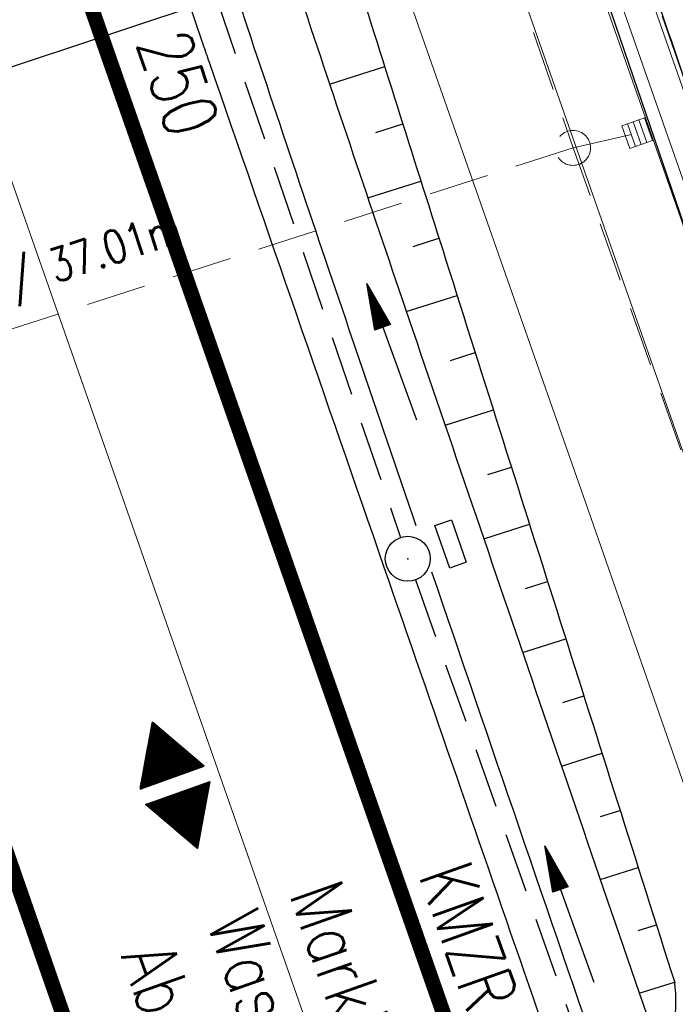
# Model space of a CAD drawing. Extents: x 446577 to 447216, y 443659 to 444842.
# Tile 103 of 177: x 446950 to 446972, y 443965 to 443998. Entities that reach past the tile are written whole.
import ezdxf
from ezdxf.enums import TextEntityAlignment as Align

# ---------------------------------------------------------------- set-up
doc = ezdxf.new("R2010")
doc.units = 0
doc.header["$LTSCALE"] = 2
doc.header["$MEASUREMENT"] = 0
for name, pattern in [('AUSGEZOGEN', [0]), ('BAB-FM2', [2.6, 1.5, -0.5, 0.1, -0.5]), ('GESTRICH-X2', [1.5, 1, -0.5])]:
    doc.linetypes.add(name, pattern=pattern)
doc.layers.get('0').update_dxf_attribs({"linetype": 'AUSGEZOGEN'})
for name, color, linetype in [('200_ACHSEN', 7, 'CONTINUOUS'), ('204-GRENZL-BAB', 7, 'AUSGEZOGEN'), ('ACHSELEMENT', 1, 'AUSGEZOGEN'), ('BAB_FM', 5, 'BAB-FM2'), ('Beschriftung', 7, 'CONTINUOUS'), ('BOESCHG', 250, 'AUSGEZOGEN'), ('FBRTOP', 250, 'AUSGEZOGEN'), ('GASLTG', 4, 'GESTRICH-X2'), ('GEF', 1, 'AUSGEZOGEN'), ('Hintergrund', 7, 'CONTINUOUS'), ('Hintergrundplan', 7, 'CONTINUOUS'), ('KANAL', 7, 'GESTRICH-X2'), ('MULDE', 250, 'AUSGEZOGEN'), ('PFEIL', 7, 'CONTINUOUS'), ('PFEILTOP', 200, 'AUSGEZOGEN'), ('SCHLITZRINNE', 200, 'AUSGEZOGEN'), ('SCHMUTZWASSER', 30, 'GESTRICH-X2'), ('SCHSYMBOL', 200, 'AUSGEZOGEN'), ('STRASSE', 250, 'AUSGEZOGEN'), ('TEXTO', 4, 'CONTINUOUS'), ('W-LTG', 4, 'GESTRICH-X2')]:
    doc.layers.add(name, color=color, linetype=linetype)
doc.styles.add('6', font='txt_____.ttf', dxfattribs={"width": 0.8, "height": 1})
doc.styles.add('ROMANS', font='romans.shx', dxfattribs={"width": 0.8})

# ---------------------------------------------------------------- blocks, each defined once
blk = doc.blocks.new('ELPFEIL')
blk.add_line((0, 0), (0, -70))
blk = doc.blocks.new('GST')
at = {"color": 0}
blk.add_circle((0, 0), 0.75, dxfattribs=at)
blk.add_point((0, 0), dxfattribs=at)
blk = doc.blocks.new('13')
blk.add_lwpolyline([(0.755, 1.218), (-0.748, 1.218), (-0.748, 1.801), (0.755, 1.801)], close=True)
at = {"rotation": 180}
blk.add_blockref('GST', (0, 0), dxfattribs=at)
blk = doc.blocks.new('PFEIL2')
at = {"color": 0}
for p, q in [((0.88, 0.002), (-2.401, -0.012)), ((0.881, -0.271), (0.879, 0.276)), ((0.879, 0.276), (2.429, 0.009)), ((0.911, 0.27), (0.879, 0.265)), ((0.965, 0.261), (0.879, 0.246)), ((1.019, 0.252), (0.879, 0.228)), ((1.073, 0.242), (0.879, 0.209)), ((1.127, 0.233), (0.879, 0.191)), ((1.181, 0.224), (0.879, 0.172)), ((1.235, 0.214), (0.879, 0.154)), ((1.289, 0.205), (0.879, 0.135)), ((1.343, 0.196), (0.879, 0.117)), ((1.397, 0.187), (0.879, 0.098)), ((1.451, 0.177), (0.879, 0.08)), ((1.505, 0.168), (0.879, 0.061)), ((1.559, 0.159), (0.88, 0.043)), ((1.613, 0.149), (0.88, 0.024)), ((1.668, 0.14), (0.88, 0.006)), ((1.722, 0.131), (0.88, -0.013)), ((1.776, 0.121), (0.88, -0.031)), ((1.83, 0.112), (0.88, -0.05)), ((1.884, 0.103), (0.88, -0.068)), ((1.938, 0.094), (0.88, -0.087)), ((1.992, 0.084), (0.88, -0.105)), ((2.046, 0.075), (0.88, -0.124)), ((2.1, 0.066), (0.88, -0.142)), ((2.154, 0.056), (0.88, -0.161)), ((2.208, 0.047), (0.88, -0.179)), ((2.262, 0.038), (0.881, -0.198)), ((2.316, 0.029), (0.881, -0.216)), ((2.37, 0.019), (0.881, -0.235)), ((2.424, 0.01), (0.881, -0.253)), ((2.429, 0.009), (0.881, -0.271))]:
    blk.add_line(p, q, dxfattribs=at)
blk = doc.blocks.new('*X31')
at = {"color": 0}
for p, q in [((377.813, 182.236), (377.999, 182.422)), ((377.825, 182.257), (377.996, 182.428)), ((377.837, 182.277), (377.993, 182.434)), ((377.849, 182.298), (377.99, 182.439)), ((377.861, 182.319), (377.986, 182.445)), ((377.873, 182.34), (377.983, 182.45)), ((377.885, 182.361), (377.98, 182.456)), ((377.897, 182.382), (377.977, 182.462)), ((377.909, 182.403), (377.973, 182.467)), ((377.921, 182.424), (377.97, 182.473)), ((377.933, 182.445), (377.967, 182.478)), ((377.945, 182.466), (377.964, 182.484)), ((377.269, 181.295), (378.145, 182.17)), ((377.281, 181.316), (378.142, 182.176)), ((377.293, 181.336), (378.138, 182.181)), ((377.305, 181.357), (378.135, 182.187)), ((377.318, 181.378), (378.132, 182.193)), ((377.33, 181.399), (378.129, 182.198)), ((377.342, 181.42), (378.126, 182.204)), ((377.354, 181.441), (378.122, 182.209)), ((377.366, 181.462), (378.119, 182.215)), ((377.378, 181.483), (378.116, 182.221)), ((377.39, 181.504), (378.113, 182.226)), ((377.402, 181.525), (378.109, 182.232)), ((377.414, 181.546), (378.106, 182.238)), ((377.426, 181.566), (378.103, 182.243)), ((377.438, 181.587), (378.1, 182.249)), ((377.45, 181.608), (378.096, 182.254)), ((377.462, 181.629), (378.093, 182.26)), ((377.474, 181.65), (378.09, 182.266)), ((377.487, 181.671), (378.087, 182.271)), ((377.499, 181.692), (378.083, 182.277)), ((377.511, 181.713), (378.08, 182.282)), ((377.523, 181.734), (378.077, 182.288)), ((377.535, 181.755), (378.074, 182.294)), ((377.547, 181.776), (378.071, 182.299)), ((377.559, 181.796), (378.067, 182.305)), ((377.571, 181.817), (378.064, 182.31)), ((377.583, 181.838), (378.061, 182.316)), ((377.595, 181.859), (378.058, 182.322)), ((377.607, 181.88), (378.054, 182.327)), ((377.619, 181.901), (378.051, 182.333)), ((377.631, 181.922), (378.048, 182.338)), ((377.644, 181.943), (378.045, 182.344)), ((377.656, 181.964), (378.041, 182.35)), ((377.668, 181.985), (378.038, 182.355)), ((377.68, 182.006), (378.035, 182.361)), ((377.692, 182.027), (378.032, 182.366)), ((377.704, 182.047), (378.028, 182.372)), ((377.716, 182.068), (378.025, 182.378)), ((377.728, 182.089), (378.022, 182.383)), ((377.74, 182.11), (378.019, 182.389)), ((377.752, 182.131), (378.016, 182.394)), ((377.764, 182.152), (378.012, 182.4)), ((377.776, 182.173), (378.009, 182.406)), ((377.788, 182.194), (378.006, 182.411)), ((377.8, 182.215), (378.003, 182.417)), ((377.107, 180.991), (378.197, 182.081)), ((377.112, 181.023), (378.187, 182.097)), ((377.116, 180.991), (378.2, 182.075)), ((377.124, 181.044), (378.184, 182.103)), ((377.125, 180.991), (378.203, 182.069)), ((377.133, 180.991), (378.206, 182.064)), ((377.136, 181.065), (378.181, 182.109)), ((377.142, 180.991), (378.21, 182.058)), ((377.148, 181.085), (378.177, 182.114)), ((377.151, 180.991), (378.213, 182.053)), ((377.16, 180.991), (378.216, 182.047)), ((377.161, 181.106), (378.174, 182.12)), ((377.169, 180.991), (378.219, 182.041)), ((377.173, 181.127), (378.171, 182.125)), ((377.178, 180.991), (378.223, 182.036)), ((377.185, 181.148), (378.168, 182.131)), ((377.186, 180.991), (378.226, 182.03)), ((377.195, 180.991), (378.229, 182.025)), ((377.197, 181.169), (378.164, 182.137)), ((377.204, 180.991), (378.232, 182.019)), ((377.209, 181.19), (378.161, 182.142)), ((377.213, 180.991), (378.236, 182.013)), ((377.221, 181.211), (378.158, 182.148)), ((377.222, 180.991), (378.239, 182.008)), ((377.231, 180.991), (378.242, 182.002)), ((377.233, 181.232), (378.155, 182.153)), ((377.239, 180.991), (378.245, 181.997)), ((377.245, 181.253), (378.151, 182.159)), ((377.248, 180.991), (378.248, 181.991)), ((377.257, 181.274), (378.148, 182.165)), ((377.257, 180.991), (378.252, 181.985)), ((377.266, 180.991), (378.255, 181.98)), ((377.275, 180.991), (378.258, 181.974)), ((377.284, 180.991), (378.261, 181.969)), ((377.292, 180.991), (378.265, 181.963)), ((377.301, 180.991), (378.268, 181.957)), ((377.31, 180.991), (378.271, 181.952)), ((377.319, 180.991), (378.274, 181.946)), ((377.328, 180.991), (378.278, 181.941)), ((377.337, 180.991), (378.281, 181.935)), ((377.346, 180.991), (378.284, 181.929)), ((377.354, 180.991), (378.287, 181.924)), ((377.363, 180.991), (378.291, 181.918)), ((377.372, 180.991), (378.294, 181.913)), ((377.381, 180.991), (378.297, 181.907)), ((377.39, 180.991), (378.3, 181.901)), ((377.399, 180.991), (378.303, 181.896)), ((377.407, 180.991), (378.307, 181.89)), ((377.416, 180.991), (378.31, 181.884)), ((377.425, 180.991), (378.313, 181.879)), ((377.434, 180.991), (378.316, 181.873)), ((377.443, 180.991), (378.32, 181.868)), ((377.452, 180.991), (378.323, 181.862)), ((377.46, 180.991), (378.326, 181.856)), ((377.469, 180.991), (378.329, 181.851)), ((377.478, 180.991), (378.333, 181.845)), ((377.487, 180.991), (378.336, 181.84)), ((377.496, 180.991), (378.339, 181.834)), ((377.505, 180.991), (378.342, 181.828)), ((377.513, 180.991), (378.346, 181.823)), ((377.522, 180.991), (378.349, 181.817)), ((377.531, 180.991), (378.352, 181.812)), ((377.54, 180.991), (378.355, 181.806)), ((377.549, 180.991), (378.358, 181.8)), ((377.558, 180.991), (378.362, 181.795)), ((377.566, 180.991), (378.365, 181.789)), ((377.575, 180.991), (378.368, 181.784)), ((377.584, 180.991), (378.371, 181.778)), ((377.593, 180.991), (378.375, 181.772)), ((377.602, 180.991), (378.378, 181.767)), ((377.611, 180.991), (378.381, 181.761)), ((377.62, 180.991), (378.384, 181.756)), ((377.628, 180.991), (378.388, 181.75)), ((377.637, 180.991), (378.391, 181.744)), ((377.646, 180.991), (378.394, 181.739)), ((377.655, 180.991), (378.397, 181.733)), ((377.664, 180.991), (378.401, 181.728)), ((377.673, 180.991), (378.404, 181.722)), ((377.681, 180.991), (378.407, 181.716)), ((377.69, 180.991), (378.41, 181.711)), ((377.699, 180.991), (378.413, 181.705)), ((377.708, 180.991), (378.417, 181.7)), ((377.717, 180.991), (378.42, 181.694)), ((377.726, 180.991), (378.423, 181.688)), ((377.734, 180.991), (378.426, 181.683)), ((377.743, 180.991), (378.43, 181.677)), ((377.752, 180.991), (378.433, 181.672)), ((377.761, 180.991), (378.436, 181.666)), ((377.77, 180.991), (378.439, 181.66)), ((377.779, 180.991), (378.443, 181.655)), ((377.787, 180.991), (378.446, 181.649)), ((377.796, 180.991), (378.449, 181.644)), ((377.805, 180.991), (378.452, 181.638)), ((377.814, 180.991), (378.456, 181.632)), ((377.823, 180.991), (378.459, 181.627)), ((377.832, 180.991), (378.462, 181.621)), ((377.84, 180.991), (378.465, 181.616)), ((377.849, 180.991), (378.468, 181.61)), ((377.858, 180.991), (378.472, 181.604)), ((377.867, 180.991), (378.475, 181.599)), ((377.876, 180.991), (378.478, 181.593)), ((377.885, 180.991), (378.481, 181.588)), ((377.894, 180.991), (378.485, 181.582)), ((377.902, 180.991), (378.488, 181.576)), ((377.911, 180.991), (378.491, 181.571)), ((377.92, 180.991), (378.494, 181.565)), ((377.929, 180.991), (378.498, 181.559)), ((377.938, 180.991), (378.501, 181.554)), ((377.947, 180.991), (378.504, 181.548)), ((377.955, 180.991), (378.507, 181.543)), ((377.964, 180.991), (378.511, 181.537)), ((377.973, 180.991), (378.514, 181.531)), ((377.982, 180.991), (378.517, 181.526)), ((377.991, 180.991), (378.52, 181.52)), ((378, 180.991), (378.523, 181.515)), ((378.008, 180.991), (378.527, 181.509)), ((378.017, 180.991), (378.53, 181.503)), ((378.026, 180.991), (378.533, 181.498)), ((378.035, 180.991), (378.536, 181.492)), ((378.044, 180.991), (378.54, 181.487)), ((378.053, 180.991), (378.543, 181.481)), ((378.061, 180.991), (378.546, 181.475)), ((378.07, 180.991), (378.549, 181.47)), ((378.079, 180.991), (378.553, 181.464)), ((378.088, 180.991), (378.556, 181.459)), ((378.097, 180.991), (378.559, 181.453)), ((378.106, 180.991), (378.562, 181.447)), ((378.114, 180.991), (378.565, 181.442)), ((378.123, 180.991), (378.569, 181.436)), ((378.132, 180.991), (378.572, 181.431)), ((378.141, 180.991), (378.575, 181.425)), ((378.15, 180.991), (378.578, 181.419)), ((378.159, 180.991), (378.582, 181.414)), ((378.168, 180.991), (378.585, 181.408)), ((378.176, 180.991), (378.588, 181.403)), ((378.185, 180.991), (378.591, 181.397)), ((378.194, 180.991), (378.595, 181.391)), ((378.203, 180.991), (378.598, 181.386)), ((378.212, 180.991), (378.601, 181.38)), ((378.221, 180.991), (378.604, 181.375)), ((378.229, 180.991), (378.608, 181.369)), ((378.238, 180.991), (378.611, 181.363)), ((378.247, 180.991), (378.614, 181.358)), ((378.256, 180.991), (378.617, 181.352)), ((378.265, 180.991), (378.62, 181.347)), ((378.274, 180.991), (378.624, 181.341)), ((378.282, 180.991), (378.627, 181.335)), ((378.291, 180.991), (378.63, 181.33)), ((378.3, 180.991), (378.633, 181.324)), ((378.309, 180.991), (378.637, 181.319)), ((378.318, 180.991), (378.64, 181.313)), ((378.327, 180.991), (378.643, 181.307)), ((378.335, 180.991), (378.646, 181.302)), ((378.344, 180.991), (378.65, 181.296)), ((378.353, 180.991), (378.653, 181.291)), ((378.362, 180.991), (378.656, 181.285)), ((378.371, 180.991), (378.659, 181.279)), ((378.38, 180.991), (378.663, 181.274)), ((378.388, 180.991), (378.666, 181.268)), ((378.397, 180.991), (378.669, 181.262)), ((378.406, 180.991), (378.672, 181.257)), ((378.415, 180.991), (378.675, 181.251)), ((378.424, 180.991), (378.679, 181.246)), ((378.433, 180.991), (378.682, 181.24)), ((378.442, 180.991), (378.685, 181.234)), ((378.45, 180.991), (378.688, 181.229)), ((378.459, 180.991), (378.692, 181.223)), ((378.468, 180.991), (378.695, 181.218)), ((378.477, 180.991), (378.698, 181.212)), ((378.486, 180.991), (378.701, 181.206)), ((378.495, 180.991), (378.705, 181.201)), ((378.503, 180.991), (378.708, 181.195)), ((378.512, 180.991), (378.711, 181.19)), ((378.521, 180.991), (378.714, 181.184)), ((378.53, 180.991), (378.718, 181.178)), ((378.539, 180.991), (378.721, 181.173)), ((378.548, 180.991), (378.724, 181.167)), ((378.556, 180.991), (378.727, 181.162)), ((378.565, 180.991), (378.73, 181.156)), ((378.574, 180.991), (378.734, 181.15)), ((378.583, 180.991), (378.737, 181.145)), ((378.592, 180.991), (378.74, 181.139)), ((378.601, 180.991), (378.743, 181.134)), ((378.609, 180.991), (378.747, 181.128)), ((378.618, 180.991), (378.75, 181.122)), ((378.627, 180.991), (378.753, 181.117)), ((378.636, 180.991), (378.756, 181.111)), ((378.645, 180.991), (378.76, 181.106)), ((378.654, 180.991), (378.763, 181.1)), ((378.662, 180.991), (378.766, 181.094)), ((378.671, 180.991), (378.769, 181.089)), ((378.68, 180.991), (378.773, 181.083)), ((378.689, 180.991), (378.776, 181.078)), ((378.698, 180.991), (378.779, 181.072)), ((378.707, 180.991), (378.782, 181.066)), ((378.716, 180.991), (378.785, 181.061)), ((378.724, 180.991), (378.789, 181.055)), ((378.733, 180.991), (378.792, 181.05)), ((378.742, 180.991), (378.795, 181.044)), ((378.751, 180.991), (378.798, 181.038)), ((378.76, 180.991), (378.802, 181.033)), ((378.769, 180.991), (378.805, 181.027)), ((378.777, 180.991), (378.808, 181.022)), ((378.786, 180.991), (378.811, 181.016)), ((378.795, 180.991), (378.815, 181.01)), ((378.804, 180.991), (378.818, 181.005)), ((378.813, 180.991), (378.821, 180.999)), ((377.099, 180.568), (377.108, 180.577)), ((377.102, 180.562), (377.117, 180.577)), ((377.106, 180.556), (377.126, 180.577)), ((377.109, 180.551), (377.135, 180.577)), ((377.112, 180.545), (377.144, 180.577)), ((377.115, 180.54), (377.153, 180.577)), ((377.119, 180.534), (377.161, 180.577)), ((377.122, 180.528), (377.17, 180.577)), ((377.125, 180.523), (377.179, 180.577)), ((377.128, 180.517), (377.188, 180.577)), ((377.131, 180.512), (377.197, 180.577)), ((377.135, 180.506), (377.206, 180.577)), ((377.138, 180.5), (377.214, 180.577)), ((377.141, 180.495), (377.223, 180.577)), ((377.144, 180.489), (377.232, 180.577)), ((377.148, 180.484), (377.241, 180.577)), ((377.151, 180.478), (377.25, 180.577)), ((377.154, 180.472), (377.259, 180.577)), ((377.157, 180.467), (377.267, 180.577)), ((377.161, 180.461), (377.276, 180.577)), ((377.164, 180.456), (377.285, 180.577)), ((377.167, 180.45), (377.294, 180.577)), ((377.17, 180.444), (377.303, 180.577)), ((377.174, 180.439), (377.312, 180.577)), ((377.177, 180.433), (377.32, 180.577)), ((377.18, 180.428), (377.329, 180.577)), ((377.183, 180.422), (377.338, 180.577)), ((377.186, 180.416), (377.347, 180.577)), ((377.19, 180.411), (377.356, 180.577)), ((377.193, 180.405), (377.365, 180.577)), ((377.196, 180.4), (377.373, 180.577)), ((377.199, 180.394), (377.382, 180.577)), ((377.203, 180.388), (377.391, 180.577)), ((377.206, 180.383), (377.4, 180.577)), ((377.209, 180.377), (377.409, 180.577)), ((377.212, 180.372), (377.418, 180.577)), ((377.216, 180.366), (377.427, 180.577)), ((377.219, 180.36), (377.435, 180.577)), ((377.222, 180.355), (377.444, 180.577)), ((377.225, 180.349), (377.453, 180.577)), ((377.229, 180.344), (377.462, 180.577)), ((377.232, 180.338), (377.471, 180.577)), ((377.235, 180.332), (377.48, 180.577)), ((377.238, 180.327), (377.488, 180.577)), ((377.241, 180.321), (377.497, 180.577)), ((377.245, 180.315), (377.506, 180.577)), ((377.248, 180.31), (377.515, 180.577)), ((377.251, 180.304), (377.524, 180.577)), ((377.254, 180.299), (377.533, 180.577)), ((377.258, 180.293), (377.541, 180.577)), ((377.261, 180.287), (377.55, 180.577)), ((377.264, 180.282), (377.559, 180.577)), ((377.267, 180.276), (377.568, 180.577)), ((377.271, 180.271), (377.577, 180.577)), ((377.274, 180.265), (377.586, 180.577)), ((377.277, 180.259), (377.594, 180.577)), ((377.28, 180.254), (377.603, 180.577)), ((377.284, 180.248), (377.612, 180.577)), ((377.287, 180.243), (377.621, 180.577)), ((377.29, 180.237), (377.63, 180.577)), ((377.293, 180.231), (377.639, 180.577)), ((377.296, 180.226), (377.647, 180.577)), ((377.3, 180.22), (377.656, 180.577)), ((377.303, 180.215), (377.665, 180.577)), ((377.306, 180.209), (377.674, 180.577)), ((377.309, 180.203), (377.683, 180.577)), ((377.313, 180.198), (377.692, 180.577)), ((377.316, 180.192), (377.701, 180.577)), ((377.319, 180.187), (377.709, 180.577)), ((377.322, 180.181), (377.718, 180.577)), ((377.326, 180.175), (377.727, 180.577)), ((377.329, 180.17), (377.736, 180.577)), ((377.332, 180.164), (377.745, 180.577)), ((377.335, 180.159), (377.754, 180.577)), ((377.339, 180.153), (377.762, 180.577)), ((377.342, 180.147), (377.771, 180.577)), ((377.345, 180.142), (377.78, 180.577)), ((377.348, 180.136), (377.789, 180.577)), ((377.351, 180.131), (377.798, 180.577)), ((377.355, 180.125), (377.807, 180.577)), ((377.358, 180.119), (377.815, 180.577)), ((377.361, 180.114), (377.824, 180.577)), ((377.364, 180.108), (377.833, 180.577)), ((377.368, 180.103), (377.842, 180.577)), ((377.371, 180.097), (377.851, 180.577)), ((377.374, 180.091), (377.86, 180.577)), ((377.377, 180.086), (377.868, 180.577)), ((377.381, 180.08), (377.877, 180.577)), ((377.384, 180.075), (377.886, 180.577)), ((377.387, 180.069), (377.895, 180.577)), ((377.39, 180.063), (377.904, 180.577)), ((377.394, 180.058), (377.913, 180.577)), ((377.397, 180.052), (377.921, 180.577)), ((377.4, 180.047), (377.93, 180.577)), ((377.403, 180.041), (377.939, 180.577)), ((377.406, 180.035), (377.948, 180.577)), ((377.41, 180.03), (377.957, 180.577)), ((377.413, 180.024), (377.966, 180.577)), ((377.416, 180.018), (377.975, 180.577)), ((377.419, 180.013), (377.983, 180.577)), ((377.423, 180.007), (377.992, 180.577)), ((377.426, 180.002), (378.001, 180.577)), ((377.429, 179.996), (378.01, 180.577)), ((377.432, 179.99), (378.019, 180.577)), ((377.436, 179.985), (378.028, 180.577)), ((377.439, 179.979), (378.036, 180.577)), ((377.442, 179.974), (378.045, 180.577)), ((377.445, 179.968), (378.054, 180.577)), ((377.449, 179.962), (378.063, 180.577)), ((377.452, 179.957), (378.072, 180.577)), ((377.455, 179.951), (378.081, 180.577)), ((377.458, 179.946), (378.089, 180.577)), ((377.461, 179.94), (378.098, 180.577)), ((377.465, 179.934), (378.107, 180.577)), ((377.468, 179.929), (378.116, 180.577)), ((377.471, 179.923), (378.125, 180.577)), ((377.474, 179.918), (378.134, 180.577)), ((377.478, 179.912), (378.142, 180.577)), ((377.481, 179.906), (378.151, 180.577)), ((377.484, 179.901), (378.16, 180.577)), ((377.487, 179.895), (378.169, 180.577)), ((377.491, 179.89), (378.178, 180.577)), ((377.494, 179.884), (378.187, 180.577)), ((377.497, 179.878), (378.196, 180.577)), ((377.5, 179.873), (378.204, 180.577)), ((377.504, 179.867), (378.213, 180.577)), ((377.507, 179.862), (378.222, 180.577)), ((377.51, 179.856), (378.231, 180.577)), ((377.513, 179.85), (378.24, 180.577)), ((377.516, 179.845), (378.249, 180.577)), ((377.52, 179.839), (378.257, 180.577)), ((377.523, 179.834), (378.266, 180.577)), ((377.526, 179.828), (378.275, 180.577)), ((377.529, 179.822), (378.284, 180.577)), ((377.533, 179.817), (378.293, 180.577)), ((377.536, 179.811), (378.302, 180.577)), ((377.539, 179.806), (378.31, 180.577)), ((377.542, 179.8), (378.319, 180.577)), ((377.546, 179.794), (378.328, 180.577)), ((377.549, 179.789), (378.337, 180.577)), ((377.552, 179.783), (378.346, 180.577)), ((377.555, 179.778), (378.355, 180.577)), ((377.559, 179.772), (378.363, 180.577)), ((377.562, 179.766), (378.372, 180.577)), ((377.565, 179.761), (378.381, 180.577)), ((377.568, 179.755), (378.39, 180.577)), ((377.571, 179.75), (378.399, 180.577)), ((377.575, 179.744), (378.408, 180.577)), ((377.578, 179.738), (378.416, 180.577)), ((377.581, 179.733), (378.425, 180.577)), ((377.584, 179.727), (378.434, 180.577)), ((377.588, 179.722), (378.443, 180.577)), ((377.591, 179.716), (378.452, 180.577)), ((377.594, 179.71), (378.461, 180.577)), ((377.597, 179.705), (378.47, 180.577)), ((377.601, 179.699), (378.478, 180.577)), ((377.604, 179.693), (378.487, 180.577)), ((377.607, 179.688), (378.496, 180.577)), ((377.61, 179.682), (378.505, 180.577)), ((377.614, 179.677), (378.514, 180.577)), ((377.617, 179.671), (378.523, 180.577)), ((377.62, 179.665), (378.531, 180.577)), ((377.623, 179.66), (378.54, 180.577)), ((377.626, 179.654), (378.549, 180.577)), ((377.63, 179.649), (378.558, 180.577)), ((377.633, 179.643), (378.567, 180.577)), ((377.636, 179.637), (378.576, 180.577)), ((377.639, 179.632), (378.584, 180.577)), ((377.643, 179.626), (378.593, 180.577)), ((377.646, 179.621), (378.602, 180.577)), ((377.649, 179.615), (378.611, 180.577)), ((377.652, 179.609), (378.62, 180.577)), ((377.656, 179.604), (378.629, 180.577)), ((377.659, 179.598), (378.637, 180.577)), ((377.662, 179.593), (378.646, 180.577)), ((377.665, 179.587), (378.655, 180.577)), ((377.669, 179.581), (378.664, 180.577)), ((377.672, 179.576), (378.673, 180.577)), ((377.675, 179.57), (378.682, 180.577)), ((377.678, 179.565), (378.69, 180.577)), ((377.681, 179.559), (378.699, 180.577)), ((377.685, 179.553), (378.708, 180.577)), ((377.688, 179.548), (378.717, 180.577)), ((377.691, 179.542), (378.726, 180.577)), ((377.694, 179.537), (378.735, 180.577)), ((377.698, 179.531), (378.744, 180.577)), ((377.701, 179.525), (378.752, 180.577)), ((377.704, 179.52), (378.761, 180.577)), ((377.707, 179.514), (378.77, 180.577)), ((377.711, 179.509), (378.779, 180.577)), ((377.714, 179.503), (378.788, 180.577)), ((377.717, 179.497), (378.797, 180.577)), ((377.72, 179.492), (378.805, 180.577)), ((377.724, 179.486), (378.814, 180.577)), ((377.733, 179.469), (378.806, 180.542)), ((377.736, 179.464), (378.794, 180.521)), ((377.74, 179.458), (378.781, 180.5)), ((377.743, 179.453), (378.769, 180.479)), ((377.746, 179.447), (378.757, 180.458)), ((377.749, 179.441), (378.745, 180.437)), ((377.753, 179.436), (378.733, 180.416)), ((377.756, 179.43), (378.721, 180.395)), ((377.759, 179.425), (378.709, 180.374)), ((377.762, 179.419), (378.697, 180.353)), ((377.766, 179.413), (378.685, 180.333)), ((377.769, 179.408), (378.673, 180.312)), ((377.772, 179.402), (378.661, 180.291)), ((377.775, 179.396), (378.649, 180.27)), ((377.779, 179.391), (378.637, 180.249)), ((377.782, 179.385), (378.624, 180.228)), ((377.785, 179.38), (378.612, 180.207)), ((377.788, 179.374), (378.6, 180.186)), ((377.791, 179.368), (378.588, 180.165)), ((377.795, 179.363), (378.576, 180.144)), ((377.798, 179.357), (378.564, 180.123)), ((377.801, 179.352), (378.552, 180.103)), ((377.804, 179.346), (378.54, 180.082)), ((377.808, 179.34), (378.528, 180.061)), ((377.811, 179.335), (378.516, 180.04)), ((377.814, 179.329), (378.504, 180.019)), ((377.817, 179.324), (378.492, 179.998)), ((377.821, 179.318), (378.48, 179.977)), ((377.824, 179.312), (378.468, 179.956)), ((377.827, 179.307), (378.455, 179.935)), ((377.83, 179.301), (378.443, 179.914)), ((377.834, 179.296), (378.431, 179.893)), ((377.837, 179.29), (378.419, 179.872)), ((377.84, 179.284), (378.407, 179.852)), ((377.843, 179.279), (378.395, 179.831)), ((377.846, 179.273), (378.383, 179.81)), ((377.85, 179.268), (378.371, 179.789)), ((377.853, 179.262), (378.359, 179.768)), ((377.856, 179.256), (378.347, 179.747)), ((377.859, 179.251), (378.335, 179.726)), ((377.863, 179.245), (378.323, 179.705)), ((377.866, 179.24), (378.311, 179.684)), ((377.869, 179.234), (378.298, 179.663)), ((377.872, 179.228), (378.286, 179.642)), ((377.876, 179.223), (378.274, 179.622)), ((377.879, 179.217), (378.262, 179.601)), ((377.882, 179.212), (378.25, 179.58)), ((377.885, 179.206), (378.238, 179.559)), ((377.889, 179.2), (378.226, 179.538)), ((377.892, 179.195), (378.214, 179.517)), ((377.895, 179.189), (378.202, 179.496)), ((377.898, 179.184), (378.19, 179.475)), ((377.901, 179.178), (378.178, 179.454)), ((377.905, 179.172), (378.166, 179.433)), ((377.908, 179.167), (378.154, 179.412)), ((377.911, 179.161), (378.142, 179.391)), ((377.914, 179.156), (378.129, 179.371)), ((377.918, 179.15), (378.117, 179.35)), ((377.921, 179.144), (378.105, 179.329)), ((377.924, 179.139), (378.093, 179.308)), ((377.927, 179.133), (378.081, 179.287)), ((377.931, 179.128), (378.069, 179.266)), ((377.934, 179.122), (378.057, 179.245)), ((377.937, 179.116), (378.045, 179.224)), ((377.94, 179.111), (378.033, 179.203)), ((377.944, 179.105), (378.021, 179.182)), ((377.947, 179.1), (378.009, 179.161)), ((377.95, 179.094), (377.997, 179.141)), ((377.953, 179.088), (377.985, 179.12)), ((377.956, 179.083), (377.972, 179.099))]:
    blk.add_line(p, q, dxfattribs=at)
blk = doc.blocks.new('HOCHP')
for points in [[(-0.012, 2.235), (-1.148, 0.268), (1.124, 0.268)], [(-0.012, -2.242), (-1.148, -0.275), (1.124, -0.275)]]:
    blk.add_lwpolyline(points, close=True)
at = {"xscale": 1.311372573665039, "yscale": 1.311372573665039, "zscale": 1.311372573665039}
blk.add_blockref('*X31', (-495.658, -237.078), dxfattribs=at)
blk = doc.blocks.new('Schacht')
at = {"color": 18, "lineweight": 9, "true_color": 0x000000}
blk.add_circle((0, 0), 0.779, dxfattribs=at)
blk = doc.blocks.new('SK-quadrat Mitte')
at = {"color": 18, "lineweight": 9, "true_color": 0x000000}
for p, q in [((-0.4, 0.4), (-0.4, -0.4)), ((-0.4, 0.4), (0.4, 0.4)), ((-0.2, 0.4), (-0.2, -0.4)), ((0, 0.4), (0, -0.4)), ((0.2, 0.4), (0.2, -0.4)), ((0.4, 0.4), (0.4, -0.4)), ((-0.4, -0.4), (0.4, -0.4))]:
    blk.add_line(p, q, dxfattribs=at)

msp = doc.modelspace()

# ---------------------------------------------------------------- linework, layer by layer
at = {"layer": '200_ACHSEN', "color": 8, "lineweight": 9, "true_color": 0x7f7f7f}
msp.add_lwpolyline([(446853.427, 444306.295, -0.004255), (446861.754, 444273.411, 0.024318), (446916.806, 444087.649), (446939.471, 444022.907), (447025.081, 443778.358)], format="xyb", dxfattribs=at)
msp.add_lwpolyline([(446853.427, 444306.295, -0.004255), (446861.754, 444273.411, 0.024318), (446916.806, 444087.649), (446939.471, 444022.907), (447025.081, 443778.358)], format="xyb", dxfattribs=at)
at = {"layer": '204-GRENZL-BAB', "flags": 128}
msp.add_lwpolyline([(446959.422, 444029.301), (446990.658, 443938.01)], dxfattribs=at)
at = {"layer": 'BAB_FM', "flags": 128}
msp.add_lwpolyline([(446922.017, 444124.26), (446927.549, 444125.698), (446927.899, 444125.558), (446928.259, 444125.049), (446932.341, 444112.186), (446932.415, 444111.329), (446932.161, 444110.826), (446930.186, 444109.826), (446932.537, 444110.517), (446932.785, 444110.389), (446934.977, 444103.552), (446982.372, 443967.653), (446978.591, 443956.014), (446979.295, 443953.253)], dxfattribs=at)
at = {"layer": 'BOESCHG'}
for p, q in [((446960.728, 443995.681), (446962.565, 443996.262)), ((446962.266, 443994.07), (446963.168, 443994.355)), ((446962.002, 443991.889), (446963.771, 443992.448)), ((446963.509, 443990.268), (446964.374, 443990.542)), ((446963.286, 443988.099), (446964.978, 443988.635)), ((446964.756, 443986.467), (446965.581, 443986.728)), ((446964.576, 443984.312), (446966.185, 443984.821)), ((446966.005, 443982.666), (446966.788, 443982.914)), ((446965.867, 443980.525), (446967.392, 443981.008)), ((446967.254, 443978.866), (446967.995, 443979.101)), ((446967.159, 443976.738), (446968.599, 443977.194)), ((446968.504, 443975.066), (446969.203, 443975.287)), ((446968.453, 443972.952), (446969.806, 443973.381)), ((446969.756, 443971.267), (446970.41, 443971.474)), ((446969.749, 443969.167), (446971.014, 443969.567)), ((446971.008, 443967.467), (446971.618, 443967.661)), ((446971.047, 443965.382), (446972.221, 443965.754))]:
    msp.add_line(p, q, dxfattribs=at)
at = {"layer": 'BOESCHG', "flags": 128}
msp.add_lwpolyline([(446928.288, 444102.886, -0.001316), (446939.661, 444068.459, -0.002624), (446945.228, 444051.15, -0.000003), (446954.23, 444022.648, 0.000004), (446961.546, 443999.485, 0.000137), (446964.604, 443989.814, 0.000055), (446972.227, 443965.732)], format="xyb", dxfattribs=at)
at = {"layer": 'BOESCHG'}
msp.add_arc((446967.37, 443965.087), 4.9, 335.7587, 7.5593, dxfattribs=at)
at = {"layer": 'FBRTOP', "color": 0, "const_width": 0.5}
for points in [[(446900.98, 444066.64, 0.001569), (446904.679, 444054.626, 0.001572), (446908.562, 444042.288, 0.001661), (446912.313, 444030.636, 0.001473), (446916.976, 444016.455, 0.002148), (446920.244, 444006.753, 0.000639), (446924.384, 443994.686, 0.001194), (446926.622, 443988.238, 0.000004), (446928.252, 443983.582, 0.00003), (446928.459, 443982.988, 0.000003), (446932.589, 443971.189, -0.000018), (446936.719, 443959.39, -0.000007), (446940.848, 443947.592, 0.000013), (446944.977, 443935.794, 0.000013), (446949.106, 443923.995, -0.000019), (446953.236, 443912.197, -0.000006), (446957.365, 443900.399, 0.000004), (446961.494, 443888.601, 0.000002), (446973.881, 443853.206, 0.000002), (446986.269, 443817.81, 0.000004), (446998.657, 443782.416, -0.000006), (447011.045, 443747.021, -0.000001), (447016.033, 443732.768, 0.000003)], [(446931.413, 444062.95, 0.001572), (446935.242, 444050.785, 0.00166), (446938.941, 444039.294, 0.001474), (446943.541, 444025.305, 0.002147), (446946.768, 444015.725, 0.00064), (446950.859, 444003.802, 0.001194), (446953.074, 443997.422, 0.000004), (446954.683, 443992.821, 0.00003), (446954.889, 443992.234, 0.000003), (446959.018, 443980.437, -0.000018), (446963.147, 443968.64, -0.000007), (446967.276, 443956.841, 0.000013), (446971.405, 443945.042, 0.000013), (446975.535, 443933.245, -0.000019), (446979.664, 443921.447, -0.000006), (446983.793, 443909.648, 0.000004), (446987.922, 443897.849, 0.000002), (447000.31, 443862.454, 0.000002), (447012.697, 443827.06, 0.000004), (447025.085, 443791.665, -0.000006), (447037.473, 443756.271, 0), (447039.084, 443751.668, 0.000003)], [(446866.566, 444271.777, 0.002691), (446871.765, 444245.898, 0.003085), (446877.214, 444220.305, 0.003296), (446882.62, 444196.418, 0.003493), (446888.335, 444172.666, 0.003551), (446894.287, 444149.378, 0.002848), (446900.319, 444126.973, 0.002558), (446907.306, 444102.1, 0.002824), (446915.542, 444073.946, 0.003985), (446921.651, 444054.071, 0.002928), (446930.243, 444027.436, 0.003935), (446936.907, 444007.707, 0.000126), (446946.647, 443979.626, 0.000195), (446952.953, 443961.485, 0.000026), (446968.558, 443916.655, 0.000443), (446969.471, 443914.039, 0.00013), (446975.672, 443896.342, -0.000082), (446985.547, 443868.172, -0.00001), (446990.142, 443855.056, -0.000011), (446994.25, 443843.328, -0.000533)]]:
    msp.add_lwpolyline(points, format="xyb", dxfattribs=at)
at = {"layer": 'FBRTOP', "color": 0}
msp.add_lwpolyline([(446906.283, 444163.064, 0.003557), (446913.219, 444136.335, 0.004717), (446918.783, 444116.265, 0.000024), (446923.206, 444100.879, 0.003676), (446923.236, 444100.778, 0.000171), (446925.25, 444094.15, 0.000048), (446932.443, 444070.518, 0.000065), (446938.908, 444049.294, 0.003486), (446939.03, 444048.902, 0.003745), (446939.222, 444048.317, 0.000068), (446950.069, 444016.112, 0.000011), (446956.461, 443997.144, 0.001698), (446956.504, 443997.019, 0.000349), (446956.714, 443996.41, 0.000013), (446962.54, 443979.58, 0.000005), (446967.365, 443965.643, 0.00002), (446968.622, 443962.013, 0.001124), (446976.568, 443939.234, -0.000442), (446996.834, 443881.391), (447012.742, 443835.838, 0.000388), (447024.088, 443803.43, 0.00025), (447041.743, 443753.205)], format="xyb", dxfattribs=at)
at = {"layer": 'Hintergrund', "color": 254, "lineweight": 18, "true_color": 0xcccccc}
msp.add_line((446972.691, 443982.904), (446963.29, 444009.715), dxfattribs=at)
msp.add_lwpolyline([(446853.427, 444306.295, -0.004255), (446861.754, 444273.411, 0.024318), (446916.806, 444087.649), (446939.471, 444022.907), (447025.081, 443778.358)], format="xyb", dxfattribs=at)
for points in [[(446903.359, 444203.008), (446906.221, 444193.129), (446911.254, 444176.16), (446918.782, 444151.668), (446926.14, 444129.109), (446934.716, 444103.819), (446940.252, 444087.904), (446950.255, 444059.16), (446950.526, 444058.308), (446959.45, 444032.77), (446967.065, 444011.038), (446976.467, 443984.224), (446984.896, 443960.036), (446994.562, 443932.374), (446995.605, 443929.397)], [(446901.918, 444202.59), (446904.782, 444192.707), (446909.819, 444175.726), (446917.352, 444151.215), (446924.717, 444128.635), (446933.297, 444103.331), (446938.836, 444087.411), (446948.831, 444058.687), (446949.102, 444057.833), (446958.034, 444032.275), (446965.649, 444010.542), (446975.051, 443983.729), (446983.48, 443959.542), (446993.146, 443931.879), (446994.189, 443928.901)], [(446902.398, 444202.729), (446905.261, 444192.848), (446910.297, 444175.871), (446917.828, 444151.366), (446925.192, 444128.793), (446933.77, 444103.494), (446939.308, 444087.576), (446949.306, 444058.845), (446949.577, 444057.991), (446958.506, 444032.44), (446966.121, 444010.707), (446975.523, 443983.894), (446983.952, 443959.707), (446993.618, 443932.044), (446994.661, 443929.066)]]:
    msp.add_lwpolyline(points, dxfattribs=at)
at = {"layer": 'Hintergrundplan', "color": 254, "lineweight": 18, "true_color": 0xcccccc}
msp.add_line((446963.29, 444009.715), (446972.691, 443982.904), dxfattribs=at)
for points in [[(446853.427, 444306.295, -0.004255), (446861.754, 444273.411, 0.024318), (446916.806, 444087.649), (446939.471, 444022.907), (447025.081, 443778.358)], [(446876.311, 444276.479, 0.001546), (446880.265, 444258.949), (446884.86, 444241.143), (446889.217, 444225.002), (446895.1, 444204.114), (446898.904, 444190.984), (446903.955, 444173.956), (446911.512, 444149.366), (446918.905, 444126.702), (446927.504, 444101.342), (446933.051, 444085.399), (446943.019, 444056.752), (446943.292, 444055.895), (446952.252, 444030.254), (446959.869, 444008.516), (446969.269, 443981.708), (446977.696, 443957.527), (446987.364, 443929.859), (446992.826, 443914.269), (447001.849, 443888.473), (447004.918, 443879.844), (447010.397, 443864.117), (447011.292, 443861.654), (447020.355, 443835.697)]]:
    msp.add_lwpolyline(points, format="xyb", dxfattribs=at)
for points in [[(446903.359, 444203.008), (446906.221, 444193.129), (446911.254, 444176.16), (446918.782, 444151.668), (446926.14, 444129.109), (446934.716, 444103.819), (446940.252, 444087.904), (446950.255, 444059.16), (446950.526, 444058.308), (446959.45, 444032.77), (446967.065, 444011.038), (446976.467, 443984.224), (446984.896, 443960.036), (446994.562, 443932.374), (446995.605, 443929.397)], [(446901.918, 444202.59), (446904.782, 444192.707), (446909.819, 444175.726), (446917.352, 444151.215), (446924.717, 444128.635), (446933.297, 444103.331), (446938.836, 444087.411), (446948.831, 444058.687), (446949.102, 444057.833), (446958.034, 444032.275), (446965.649, 444010.542), (446975.051, 443983.729), (446983.48, 443959.542), (446993.146, 443931.879), (446994.189, 443928.901)], [(446902.398, 444202.729), (446905.261, 444192.848), (446910.297, 444175.871), (446917.828, 444151.366), (446925.192, 444128.793), (446933.77, 444103.494), (446939.308, 444087.576), (446949.306, 444058.845), (446949.577, 444057.991), (446958.506, 444032.44), (446966.121, 444010.707), (446975.523, 443983.894), (446983.952, 443959.707), (446993.618, 443932.044), (446994.661, 443929.066)]]:
    msp.add_lwpolyline(points, dxfattribs=at)
at = {"layer": 'KANAL', "color": 92, "lineweight": 9, "true_color": 0x00b400}
for p, q in [((446953.934, 444037.135, 452.876), (446968.84, 443993.553, 453.283)), ((446968.84, 443993.553, 453.283), (446933.616, 443982.181, 452.86)), ((446983.544, 443952.419, 453.477), (446968.84, 443993.553, 453.283))]:
    msp.add_line(p, q, dxfattribs=at)
at = {"layer": 'KANAL'}
for p, q in [((446951.125, 444015.625), (446963.094, 443980.563)), ((446963.594, 443979.156), (446977.031, 443941.25))]:
    msp.add_line(p, q, dxfattribs=at)
at = {"layer": 'KANAL', "color": 92, "lineweight": 18, "true_color": 0x00b400}
msp.add_line((446968.84, 443993.553, 453.283), (446970.98, 443994.043, 452.919), dxfattribs=at)
at = {"layer": 'MULDE', "flags": 128}
for points in [[(446913.277, 444150.067, -0.000058), (446918.396, 444131.65, -0.000088), (446921.77, 444119.496, -0.000008), (446925.573, 444105.786, 0.00004), (446926.333, 444103.047, 0.006875), (446932.589, 444081.65, 0.004654), (446942.564, 444050.245, 0.001114), (446943.371, 444047.802, 0.000055), (446959.881, 443998.217, 0.001612), (446963.368, 443987.859, 0.000673), (446971.838, 443963.076, 0.000673)], [(446934.491, 444103.862, 0.000321), (446939.833, 444088.64, 0.00103), (446941.51, 444083.902, 0.000142), (446955.103, 444045.784, -0.000732), (446957.728, 444038.395, -0.001834), (446969.52, 444004.656, -0.002426), (446978.217, 443979.075), (446984.773, 443959.477), (446989.543, 443945.222)]]:
    msp.add_lwpolyline(points, format="xyb", dxfattribs=at)
at = {"layer": 'MULDE'}
for points in [[(446937.668, 444058.845, 0.001368), (446940.664, 444049.621, 0.001114), (446941.473, 444047.171, 0.000055), (446957.983, 443997.585, 0.001612), (446961.474, 443987.215, 0.000169), (446963.601, 443980.973, 0.000673)], [(446967.18, 444017.504, -0.000662), (446971.41, 444005.309, -0.002324), (446979.754, 443980.783)], [(446964.129, 443979.424, 0.000461), (446969.946, 443962.426, 0.000673)]]:
    msp.add_lwpolyline(points, format="xyb", dxfattribs=at)
at = {"layer": 'SCHLITZRINNE', "flags": 128}
msp.add_lwpolyline([(446918.666, 444051.482, 0.001942), (446927.717, 444023.784, 0.002834), (446934.101, 444004.864, 0.000005), (446941.432, 443983.537, 0.000867), (446941.474, 443983.415, 0.000084), (446947.849, 443965.085, 0.000199), (446950.544, 443957.352, 0.000027), (446955.553, 443942.997, 0.000044), (446958.667, 443934.078, 0.000101), (446962.051, 443924.393, 0.000084), (446966.153, 443912.669, 0.000975), (446970.092, 443901.486, -0.001001), (446974.031, 443890.303, -0.000613), (446978.162, 443878.453, 0.000574), (446982.293, 443866.603, 0.000043), (446985.962, 443856.119, 0.000041), (446989.821, 443845.1, 0.000098), (446990.721, 443842.532, -0.000006), (447006.522, 443797.477, -0.000336), (447009.233, 443789.73, -0.000126), (447016.458, 443769.022)], format="xyb", dxfattribs=at)
at = {"layer": 'STRASSE'}
for points in [[(446975.314, 444015.589, 0.000006), (446974.769, 444017.152, 0), (446964.047, 444047.919, 0.004084)], [(447043.661, 443874.317, 0.00065), (447041.176, 443881.432, 0.001872), (447040.301, 443883.897, 0.056151), (447039.637, 443885.247, 0.027107), (447037.823, 443887.77, 0.023122), (447036.129, 443889.687, 0.039357), (447035, 443890.681, 0.016729), (447033.458, 443891.758, 0.021771), (447032.213, 443892.493, 0.00424), (447031.256, 443892.992, 0.001159), (447027.738, 443894.78, 0.012233), (447021.582, 443897.704, -0.012648), (447015.63, 443900.536, -0.04443), (447012.536, 443902.469, -0.040823), (447009.574, 443905.112, -0.048131), (447006.927, 443908.492, -0.056635), (447005.322, 443911.773, -0.000988), (447002.382, 443920.089, -0.000382), (446994.841, 443941.603, -0.000001), (446989.039, 443958.198, -0.000032)], [(447068.931, 443945.908, 0.000002), (447074.525, 443910.767, 0.000014)], [(447049.189, 444050.771, 0.000203), (447055.063, 444013.845, 0.000415), (447057.959, 443995.782, 0.000007), (447066.417, 443943.312, -0.000072), (447067.235, 443938.233, -0.000506), (447069.899, 443921.568, 0.000383), (447073.414, 443899.55, 0.002551), (447074.205, 443894.777, 0.000503), (447078.363, 443870.591, 0.006787)], [(446980.914, 443981.438, -0.00016), (446969.629, 444013.764, 0.000226), (446960.626, 444039.543, 0.000413), (446960.222, 444040.696, 0.000011), (446944.42, 444085.635, 0.000428), (446935.152, 444111.92, 0.001149), (446931.668, 444121.701, 0.026902), (446928.917, 444128.239, 0.023906), (446925.092, 444135.244, 0.002185), (446923.664, 444137.563, 0.002709), (446922.493, 444139.423, 0.006708), (446920.834, 444141.952, -0.00206), (446915.355, 444150.136, -0.01839), (446912.49, 444154.819, -0.010257), (446907.844, 444163.493)]]:
    msp.add_lwpolyline(points, format="xyb", dxfattribs=at)

# ---------------------------------------------------------------- block references
at = {"layer": 'ACHSELEMENT', "rotation": 108.4214711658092}
msp.add_blockref('ELPFEIL', (446939.848, 443992.83), dxfattribs=at)
at = {"layer": 'GEF', "rotation": 19.58168728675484}
msp.add_blockref('HOCHP', (446955.584, 443972.317), dxfattribs=at)
at = {"layer": 'KANAL', "rotation": 199.2688247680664}
msp.add_blockref('SK-quadrat Mitte', (446970.98, 443994.043), dxfattribs=at)
at = {"layer": 'KANAL', "xscale": 0.75, "yscale": 0.75}
msp.add_blockref('Schacht', (446968.84, 443993.553), dxfattribs=at)
at = {"layer": 'PFEIL', "rotation": 109.5252999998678}
msp.add_blockref('PFEIL2', (446968.722, 443968.008), dxfattribs=at)
at = {"layer": 'PFEILTOP', "rotation": 109.7706193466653}
msp.add_blockref('PFEIL2', (446962.799, 443986.746), dxfattribs=at)
at = {"layer": 'SCHSYMBOL', "rotation": 289.2892}
msp.add_blockref('13', (446963.334, 443979.86), dxfattribs=at)

# ---------------------------------------------------------------- texts
at = {"layer": 'Beschriftung', "color": 92, "true_color": 0x00b400, "insert": (446943.496, 443987.591), "char_height": 1.1, "attachment_point": 1, "rotation": 17.8936, "line_spacing_factor": 0.959981, "style": '6'}
msp.add_mtext('UP DN 500/ 37.01m', dxfattribs=at)
at = {"layer": 'GASLTG', "style": 'ROMANS', "width": 0.8}
msp.add_text('Markt Thalmässing', height=1.8, rotation=289.4148, dxfattribs=at).set_placement((446959.364, 443968.702))
at = {"layer": 'SCHMUTZWASSER', "style": 'ROMANS', "width": 0.8}
msp.add_text('Abwasserleitung', height=1.8, rotation=289.4148, dxfattribs=at).set_placement((446953.759, 443966.629))
at = {"layer": 'TEXTO', "style": 'ROMANS', "width": 0.75}
for rotation, p in [(288.8384, (446953.332, 443999.822)), (289.5253, (446965.817, 443963.296))]:
    msp.add_text('KMZR DN 250', height=1.8, rotation=rotation, dxfattribs=at).set_placement(p, align=Align.CENTER)
at = {"layer": 'W-LTG', "style": 'ROMANS', "width": 0.8}
msp.add_text('Wasserleitung', height=1.8, rotation=289.4148, dxfattribs=at).set_placement((446956.615, 443967.734))

doc.saveas('drawing.dxf')
